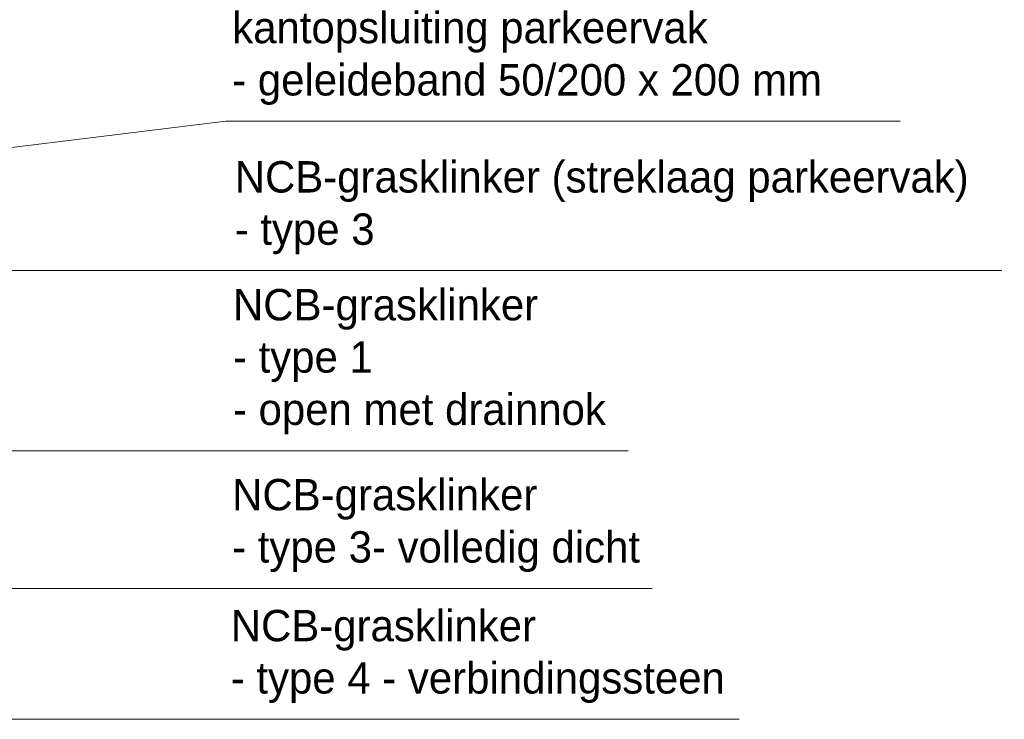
# Model space of a CAD drawing. Header units: metres. Extents: x 174255 to 175175, y 462028 to 462911.
# Tile 116 of 256: x 175107.03 to 175109.54, y 462259.64 to 462261.42. Entities that reach past the tile are written whole.
import ezdxf

# ---------------------------------------------------------------- set-up
doc = ezdxf.new("R2010")
doc.units = ezdxf.units.M
doc.layers.add('N-XX-AL-DOORSNEDE-T20', color=7, linetype='Continuous', lineweight=20)
doc.styles.add('NLCS-ISO-M50-T20', font='NLCS-ISO.ttf', dxfattribs={"height": 0.1})

msp = doc.modelspace()

# ---------------------------------------------------------------- linework, layer by layer
at = {"layer": 'N-XX-AL-DOORSNEDE-T20', "flags": 128}
for points in [[(175109.2756, 462261.1651), (175107.5543, 462261.1651), (175105.7556, 462260.9444)], [(175109.5346, 462260.7842), (175107.5543, 462260.7842), (175105.7556, 462260.7842)], [(175108.5815, 462260.3249), (175107.5543, 462260.3249), (175105.4325, 462260.3249)], [(175108.6424, 462259.9737), (175107.5543, 462259.9737), (175103.8996, 462259.9737)], [(175108.8642, 462259.6398), (175107.5543, 462259.6398), (175104.3306, 462259.6398)]]:
    msp.add_lwpolyline(points, dxfattribs=at)

# ---------------------------------------------------------------- texts
at = {"layer": 'N-XX-AL-DOORSNEDE-T20', "char_height": 0.08, "width": 2.886601, "attachment_point": 7, "style": 'NLCS-ISO-M50-T20'}
for s, insert in [('\\A1;{\\fEurostile|b0|i0|c0|p34;\\C7;kantopsluiting parkeervak\\P- geleideband 50/200 x 200 mm}', (175107.571, 462261.2066)), ('{\\fEurostile|b0|i0|c0|p34;\\C7;NCB-grasklinker (streklaag parkeervak)\\P- type 3}', (175107.5774, 462260.8258)), ('{\\fEurostile|b0|i0|c0|p34;\\C7;NCB-grasklinker\\P- type 1\\P- open met drainnok}', (175107.5729, 462260.3664)), ('{\\fEurostile|b0|i0|c0|p34;\\C7;NCB-grasklinker\\P- type 3- volledig dicht}', (175107.5708, 462260.0153)), ('{\\fEurostile|b0|i0|c0|p34;\\C7;NCB-grasklinker\\P- type 4 - verbindingssteen}', (175107.5673, 462259.6813))]:
    msp.add_mtext(s, dxfattribs=dict(at, insert=insert))

doc.saveas('drawing.dxf')
